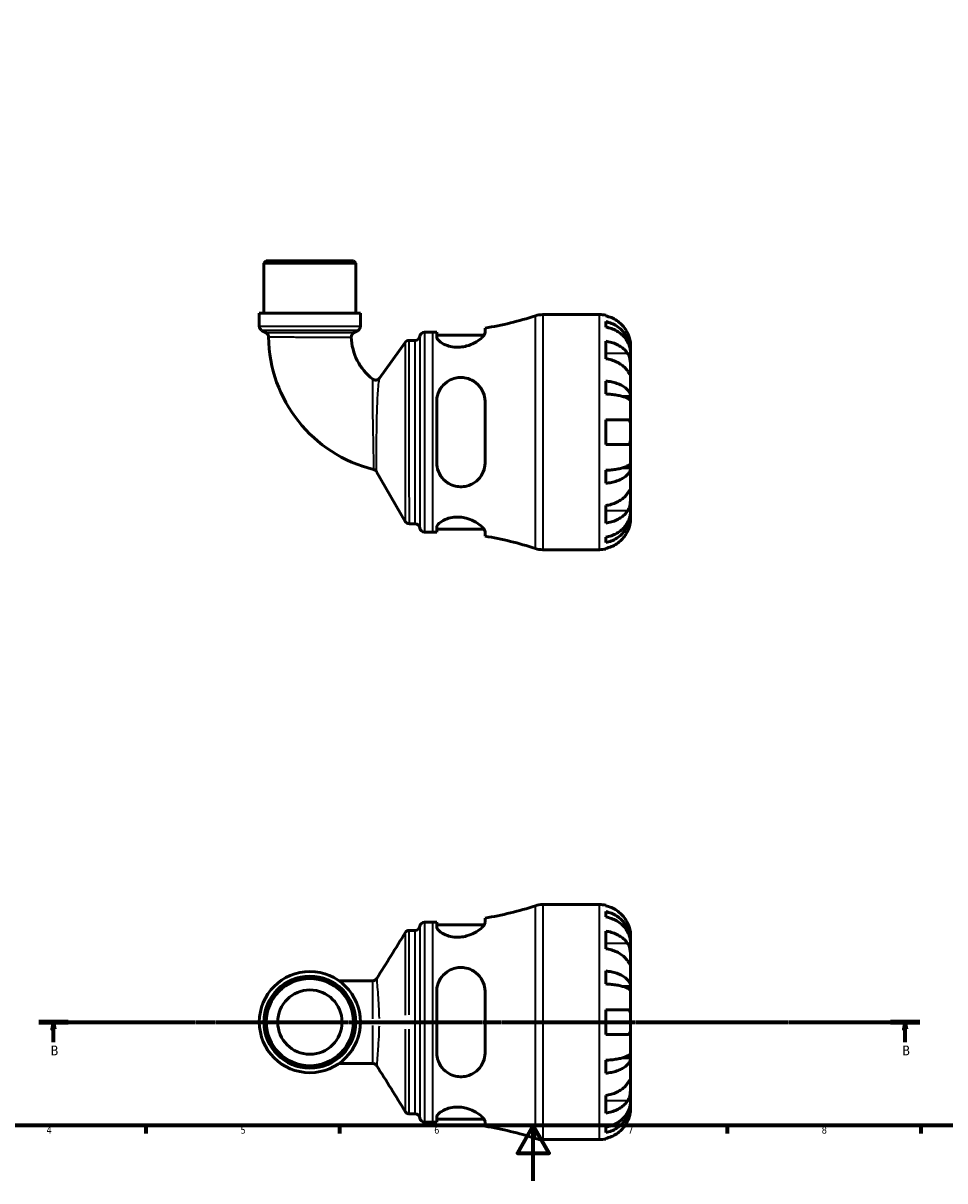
# Model space of a CAD drawing. Header units: millimetres. Extents: x 0 to 902, y 0 to 823.
# Tile 2 of 6: x 236 to 569, y 0 to 419. Entities that reach past the tile are written whole.
import ezdxf

# ---------------------------------------------------------------- set-up
doc = ezdxf.new("R2010")
doc.units = ezdxf.units.MM
doc.linetypes.add('CHAIN', pattern=[0.7087, 0.4724, -0.0591, 0.1181, -0.0591])
for name, color, linetype, lineweight in [('Border (ISO)', 7, 'Continuous', 70), ('Section Line (ISO)', 7, 'CHAIN', 70), ('Visible (ISO)', 7, 'Continuous', 50), ('Visible Narrow (ISO)', 7, 'Continuous', 35)]:
    doc.layers.add(name, color=color, linetype=linetype, lineweight=lineweight)
doc.styles.add('Label Text (ISO)', font='tahoma.ttf')
doc.styles.add('Note Text (ISO)', font='tahoma.ttf')

# ---------------------------------------------------------------- blocks, each defined once
blk = doc.blocks.new('Borders Default Border')
at = {"layer": 'Border (ISO)'}
for p, q in [((280.33, 20), (280.33, 17.1)), ((350.42, 20), (350.42, 17.1)), ((490.58, 20), (490.58, 17.1)), ((560.67, 20), (560.67, 17.1))]:
    blk.add_line(p, q, dxfattribs=at)
at = {"layer": 'Border (ISO)', "flags": 128}
for points in [[(20, 20), (20, 574), (821, 574), (821, 20), (20, 20)], [(420.5, 0), (420.5, 20), (414.73, 10), (426.27, 10), (420.5, 20)]]:
    blk.add_lwpolyline(points, dxfattribs=at)
at = {"layer": 'Border (ISO)', "color": 232, "true_color": 0xca0064, "char_height": 2.5, "attachment_point": 7, "style": 'Note Text (ISO)'}
for s, insert in [('4', (244.42, 17.1)), ('5', (314.64, 17.05)), ('6', (384.66, 17.05)), ('7', (454.77, 17.1)), ('8', (524.81, 17.04))]:
    blk.add_mtext(s, dxfattribs=dict(at, insert=insert))
blk = doc.blocks.new('2dTransSection0')
at = {"layer": 'Section Line (ISO)', "linetype": 'CHAIN'}
blk.add_line((241.69, 57.4), (560.32, 57.4), dxfattribs=at)
at = {"layer": 'Section Line (ISO)', "linetype": 'Continuous', "lineweight": 140}
for p, q in [((241.69, 57.4), (252.3, 57.4)), ((549.71, 57.4), (560.32, 57.4))]:
    blk.add_line(p, q, dxfattribs=at)
at = {"layer": 'Section Line (ISO)', "linetype": 'Continuous'}
for p, q in [((246.99, 57.4), (246.49, 54.9)), ((246.49, 54.9), (247.49, 54.9)), ((246.99, 54.9), (246.99, 57.4)), ((247.49, 54.9), (246.99, 57.4)), ((246.99, 50.11), (246.99, 54.9)), ((555.01, 57.4), (554.51, 54.9)), ((554.51, 54.9), (555.51, 54.9)), ((555.01, 54.9), (555.01, 57.4)), ((555.51, 54.9), (555.01, 57.4)), ((555.01, 50.11), (555.01, 54.9))]:
    blk.add_line(p, q, dxfattribs=at)
at = {"layer": 'Section Line (ISO)', "linetype": 'Continuous', "flags": 128}
for points in [[(247.49, 54.9), (246.99, 57.4), (246.49, 54.9), (247.49, 54.9)], [(555.51, 54.9), (555.01, 57.4), (554.51, 54.9), (555.51, 54.9)]]:
    blk.add_lwpolyline(points, dxfattribs=at)
at = {"layer": 'Section Line (ISO)'}
for points in [[(247.49, 54.9), (246.99, 57.4), (246.49, 54.9), (247.49, 54.9)], [(555.51, 54.9), (555.01, 57.4), (554.51, 54.9), (555.51, 54.9)]]:
    blk.add_solid(points, dxfattribs=at)
at = {"layer": 'Section Line (ISO)', "char_height": 3.5, "attachment_point": 7, "style": 'Label Text (ISO)'}
for insert in [(245.93, 45.4), (553.94, 45.4)]:
    blk.add_mtext('B', dxfattribs=dict(at, insert=insert))

msp = doc.modelspace()

# ---------------------------------------------------------------- linework, layer by layer
at = {"layer": 'Visible (ISO)'}
for p, q in [((323.917, 332.741), (323.067, 331.891)), ((356.316, 331.891), (323.067, 331.891)), ((323.067, 313.741), (323.067, 331.891)), ((323.917, 332.741), (355.466, 332.741)), ((355.466, 332.741), (356.316, 331.891)), ((356.316, 313.741), (356.316, 331.891)), ((357.978, 313.741), (321.404, 313.741)), ((321.404, 309.023), (321.404, 313.741)), ((357.978, 309.023), (357.978, 313.741)), ((423.899, 313.241), (444.441, 313.241)), ((446.691, 313.014), (446.691, 312.774)), ((446.691, 310.698), (446.691, 308.753)), ((323.882, 306.61), (322.254, 307.551)), ((355.513, 306.618), (357.128, 307.551)), ((381.129, 306.866), (384.169, 306.866)), ((385.554, 306.874), (385.554, 305.159)), ((385.554, 305.866), (402.724, 305.866)), ((403.054, 306.738), (403.054, 308.381)), ((364.821, 290.259), (374.18, 303.188)), ((375.557, 303.891), (377.755, 303.891)), ((446.691, 303.645), (446.691, 297.281)), ((455.691, 299.98), (455.691, 301.991)), ((455.691, 299.98), (455.656, 299.98)), ((455.691, 299.215), (455.691, 299.98)), ((455.691, 292.838), (455.691, 299.215)), ((446.691, 289.236), (446.691, 284.542)), ((455.691, 283.618), (455.691, 292.838)), ((385.554, 281.741), (385.554, 259.741)), ((403.054, 259.741), (403.054, 281.741)), ((455.691, 283.618), (452.962, 283.618)), ((455.691, 281.77), (455.691, 283.618)), ((455.691, 270.741), (455.691, 281.77)), ((446.691, 275.241), (446.691, 266.241)), ((455.691, 259.712), (455.691, 270.741)), ((455.691, 257.865), (455.691, 259.712)), ((374.198, 238.441), (363.814, 256.426)), ((446.691, 256.941), (446.691, 252.246)), ((455.691, 257.865), (452.962, 257.865)), ((455.691, 248.644), (455.691, 257.865)), ((455.691, 242.268), (455.691, 248.644)), ((446.691, 244.202), (446.691, 237.838)), ((455.691, 241.502), (455.656, 241.502)), ((455.691, 241.502), (455.691, 242.268)), ((455.691, 239.491), (455.691, 241.502)), ((375.67, 237.591), (377.755, 237.591)), ((381.129, 234.616), (384.169, 234.616)), ((385.554, 236.323), (385.554, 234.608)), ((385.554, 235.616), (402.724, 235.616)), ((403.054, 233.102), (403.054, 234.745)), ((446.691, 232.729), (446.691, 230.785)), ((423.899, 228.241), (444.441, 228.241)), ((446.691, 228.709), (446.691, 228.469)), ((423.899, 99.901), (444.441, 99.901)), ((446.691, 99.674), (446.691, 99.433)), ((446.691, 97.358), (446.691, 95.413)), ((381.129, 93.526), (384.169, 93.526)), ((385.554, 93.534), (385.554, 91.819)), ((385.554, 92.526), (402.724, 92.526)), ((403.054, 93.397), (403.054, 95.041)), ((375.636, 90.551), (377.755, 90.551)), ((446.691, 90.304), (446.691, 83.94)), ((455.691, 86.64), (455.691, 88.651)), ((455.691, 86.64), (455.656, 86.64)), ((455.691, 85.875), (455.691, 86.64)), ((455.691, 79.498), (455.691, 85.875)), ((446.691, 75.896), (446.691, 71.202)), ((455.691, 70.278), (455.691, 79.498)), ((362.441, 72.363), (350.205, 72.363)), ((385.554, 68.401), (385.554, 46.401)), ((403.054, 46.401), (403.054, 68.401)), ((455.691, 70.278), (452.962, 70.278)), ((455.691, 68.43), (455.691, 70.278)), ((455.691, 57.401), (455.691, 68.43)), ((446.691, 61.901), (446.691, 52.901)), ((455.691, 46.372), (455.691, 57.401)), ((455.691, 44.524), (455.691, 46.372)), ((350.205, 42.439), (362.441, 42.439)), ((446.691, 43.6), (446.691, 38.906)), ((455.691, 44.524), (452.962, 44.524)), ((455.691, 35.304), (455.691, 44.524)), ((455.691, 28.927), (455.691, 35.304)), ((446.691, 30.861), (446.691, 24.498)), ((455.691, 28.162), (455.656, 28.162)), ((455.691, 28.162), (455.691, 28.927)), ((455.691, 26.151), (455.691, 28.162)), ((375.636, 24.251), (377.755, 24.251)), ((381.129, 21.276), (384.169, 21.276)), ((385.554, 22.983), (385.554, 21.268)), ((385.554, 22.276), (402.724, 22.276)), ((403.054, 19.761), (403.054, 21.405)), ((446.691, 19.389), (446.691, 17.444)), ((423.899, 14.901), (444.441, 14.901)), ((446.691, 15.368), (446.691, 15.128))]:
    msp.add_line(p, q, dxfattribs=at)
for radius in [18.287, 16.625, 15.774, 11.637]:
    msp.add_circle((339.691, 57.401), radius, dxfattribs=at)
for centre, radius, start, end in [((384.169, 425.359), 118.493, 279.17069, 288.23145), ((423.899, 304.741), 8.5, 90, 108.23145), ((444.441, 301.991), 11.25, 78.46304, 90), ((323.104, 309.023), 1.7, 180, 240), ((323.032, 305.138), 1.7, 0.66619, 60), ((356.363, 305.146), 1.7, 120, 181.85364), ((356.278, 309.023), 1.7, 300, 0), ((381.129, 305.166), 1.7, 90, 172.81924), ((384.169, 425.359), 118.493, 270, 270.66971), ((374.689, 305.739), 49.96, 180.66619, 256.17242), ((374.689, 305.739), 20.035, 181.85364, 232.17482), ((375.557, 302.191), 1.7, 90, 144.10241), ((377.755, 305.591), 1.7, 270, 352.81924), ((363.444, 291.256), 1.7, 232.17482, 324.10241), ((362.342, 255.576), 1.7, 30, 76.17242), ((375.67, 239.291), 1.7, 210, 270), ((377.755, 235.891), 1.7, 7.18076, 90), ((381.129, 236.316), 1.7, 187.18076, 270), ((384.169, 116.123), 118.493, 89.33029, 90), ((384.169, 116.123), 118.493, 71.76855, 80.82931), ((423.899, 236.741), 8.5, 251.76855, 270), ((444.441, 239.491), 11.25, 270, 281.53696), ((384.169, 212.019), 118.493, 279.17069, 288.23145), ((423.899, 91.401), 8.5, 90, 108.23145), ((444.441, 88.651), 11.25, 78.46304, 90), ((381.129, 91.826), 1.7, 90, 172.81924), ((384.169, 212.019), 118.493, 270, 270.66971), ((377.755, 92.251), 1.7, 270, 352.81924), ((377.755, 22.551), 1.7, 7.18076, 90), ((381.129, 22.976), 1.7, 187.18076, 270), ((384.169, -97.217), 118.493, 89.33029, 90), ((384.169, -97.217), 118.493, 71.76855, 80.82931), ((423.899, 23.401), 8.5, 251.76855, 270), ((444.441, 26.151), 11.25, 270, 281.53696)]:
    msp.add_arc(centre, radius, start, end, dxfattribs=at)
for points, knots in [([(454.624, 306.491), (454.391, 306.992), (454.108, 307.5), (453.366, 308.616), (452.877, 309.205), (451.894, 310.191), (451.31, 310.68), (450.052, 311.524), (449.377, 311.879), (448.114, 312.404), (447.411, 312.626), (446.691, 312.774)], [5.50227189, 5.50227189, 5.50227189, 5.50227189, 5.66172607, 5.66172607, 5.87111315, 5.87111315, 6.07951382, 6.07951382, 6.28791448, 6.28791448, 6.49007585, 6.49007585, 6.49007585, 6.49007585]), ([(446.691, 310.698), (447.412, 310.555), (448.117, 310.34), (449.382, 309.831), (450.056, 309.489), (451.315, 308.673), (451.899, 308.2), (452.881, 307.247), (453.37, 306.679), (454.212, 305.456), (454.565, 304.8), (455.098, 303.552), (455.326, 302.844), (455.622, 301.396), (455.691, 300.657), (455.691, 299.98)], [0.2134337, 0.2134337, 0.2134337, 0.2134337, 0.41601, 0.41601, 0.6243485, 0.6243485, 0.832687, 0.832687, 1.0415719, 1.0415719, 1.2504568, 1.2504568, 1.4601279, 1.4601279, 1.6697991, 1.6697991, 1.6697991, 1.6697991]), ([(403.054, 306.738), (403.054, 306.567), (403, 306.375), (402.676, 305.716), (402.231, 305.191), (400.981, 304.102), (400.171, 303.536), (398.373, 302.582), (397.414, 302.182), (395.621, 301.69), (394.841, 301.547), (393.304, 301.424), (392.57, 301.434), (390.982, 301.603), (390.166, 301.793), (388.442, 302.378), (387.613, 302.818), (386.322, 303.741), (385.875, 304.227), (385.594, 304.838), (385.554, 305.004), (385.554, 305.159)], [-3.1190111, -3.1190111, -3.1190111, -3.1190111, -2.9425218, -2.9425218, -2.5658323, -2.5658323, -2.1866341, -2.1866341, -1.8519842, -1.8519842, -1.611527, -1.611527, -1.3870833, -1.3870833, -1.11061, -1.11061, -0.7372166, -0.7372166, -0.3497412, -0.3497412, -0.1958212, -0.1958212, -0.1958212, -0.1958212]), ([(455.691, 299.215), (455.691, 299.817), (455.622, 300.475), (455.326, 301.763), (455.098, 302.394), (454.565, 303.505), (454.212, 304.088), (453.37, 305.176), (452.881, 305.682), (451.899, 306.53), (451.315, 306.951), (450.056, 307.677), (449.382, 307.982), (448.117, 308.435), (447.412, 308.626), (446.691, 308.753)], [5.0161165, 5.0161165, 5.0161165, 5.0161165, 5.2257877, 5.2257877, 5.4354588, 5.4354588, 5.6443437, 5.6443437, 5.8532286, 5.8532286, 6.0615671, 6.0615671, 6.2699056, 6.2699056, 6.472482, 6.472482, 6.472482, 6.472482]), ([(455.691, 301.991), (455.691, 301.991), (455.692, 302.05), (455.687, 302.304), (455.679, 302.525), (455.628, 303.083), (455.587, 303.404), (455.457, 304.083), (455.376, 304.426), (455.204, 305.01), (455.129, 305.24), (454.97, 305.681), (454.887, 305.891), (454.742, 306.232), (454.684, 306.362), (454.624, 306.491)], [0, 0, 0, 0, 0.1255823, 0.1255823, 0.27758688, 0.27758688, 0.41565829, 0.41565829, 0.53558864, 0.53558864, 0.6106285, 0.6106285, 0.67830711, 0.67830711, 0.7205994, 0.7205994, 0.7205994, 0.7205994]), ([(446.691, 303.645), (447.411, 303.54), (448.114, 303.383), (449.377, 303.012), (450.052, 302.761), (451.31, 302.164), (451.894, 301.819), (452.877, 301.121), (453.366, 300.705), (454.108, 299.915), (454.391, 299.556), (454.624, 299.202)], [0.21343841, 0.21343841, 0.21343841, 0.21343841, 0.41559978, 0.41559978, 0.62400044, 0.62400044, 0.8324011, 0.8324011, 1.04178819, 1.04178819, 1.20124236, 1.20124236, 1.20124236, 1.20124236]), ([(454.624, 292.838), (454.391, 293.192), (454.108, 293.552), (453.366, 294.341), (452.877, 294.757), (451.894, 295.455), (451.31, 295.801), (450.052, 296.397), (449.377, 296.648), (448.114, 297.019), (447.411, 297.176), (446.691, 297.281)], [5.50227189, 5.50227189, 5.50227189, 5.50227189, 5.66172607, 5.66172607, 5.87111315, 5.87111315, 6.07951382, 6.07951382, 6.28791448, 6.28791448, 6.49007585, 6.49007585, 6.49007585, 6.49007585]), ([(454.624, 299.202), (454.683, 299.113), (454.74, 299.019), (454.916, 298.702), (455.026, 298.462), (455.225, 297.928), (455.312, 297.635), (455.486, 296.887), (455.555, 296.427), (455.655, 295.395), (455.675, 294.835), (455.693, 293.759), (455.691, 293.259), (455.691, 292.838)], [-0.72474413, -0.72474413, -0.72474413, -0.72474413, -0.68292689, -0.68292689, -0.58946764, -0.58946764, -0.49014387, -0.49014387, -0.34933517, -0.34933517, -0.17856496, -0.17856496, 0, 0, 0, 0]), ([(385.554, 281.741), (385.554, 282.206), (385.591, 282.669), (385.848, 284.276), (386.259, 285.372), (387.485, 287.35), (388.31, 288.23), (390.039, 289.434), (390.861, 289.839), (392.458, 290.327), (393.193, 290.453), (394.717, 290.516), (395.483, 290.444), (397.207, 290.057), (398.122, 289.672), (400.017, 288.489), (400.927, 287.595), (402.236, 285.604), (402.68, 284.53), (403.001, 282.843), (403.054, 282.295), (403.054, 281.741)], [-3.0744805, -3.0744805, -3.0744805, -3.0744805, -2.9275472, -2.9275472, -2.5564656, -2.5564656, -2.1770295, -2.1770295, -1.8962541, -1.8962541, -1.6711798, -1.6711798, -1.4362173, -1.4362173, -1.1221314, -1.1221314, -0.7060755, -0.7060755, -0.3297742, -0.3297742, -0.1550611, -0.1550611, -0.1550611, -0.1550611]), ([(446.691, 289.236), (447.412, 289.161), (448.117, 289.049), (449.382, 288.782), (450.056, 288.602), (451.315, 288.175), (451.899, 287.927), (452.881, 287.427), (453.37, 287.129), (454.212, 286.488), (454.565, 286.145), (455.098, 285.49), (455.326, 285.119), (455.622, 284.36), (455.691, 283.973), (455.691, 283.618)], [0.2134337, 0.2134337, 0.2134337, 0.2134337, 0.41601, 0.41601, 0.6243485, 0.6243485, 0.832687, 0.832687, 1.0415719, 1.0415719, 1.2504568, 1.2504568, 1.4601279, 1.4601279, 1.6697991, 1.6697991, 1.6697991, 1.6697991]), ([(455.691, 292.838), (455.691, 292.597), (455.691, 292.384), (455.689, 292.011), (455.687, 291.856), (455.665, 291.591), (455.641, 291.516), (455.541, 291.525), (455.468, 291.601), (455.29, 291.839), (455.201, 291.967), (454.998, 292.27), (454.885, 292.442), (454.716, 292.698), (454.671, 292.767), (454.624, 292.838)], [0, 0, 0, 0, 0.10230486, 0.10230486, 0.2116531, 0.2116531, 0.35868741, 0.35868741, 0.49861539, 0.49861539, 0.59613895, 0.59613895, 0.69034298, 0.69034298, 0.72355027, 0.72355027, 0.72355027, 0.72355027]), ([(455.691, 281.77), (455.691, 281.945), (455.622, 282.136), (455.326, 282.511), (455.098, 282.694), (454.565, 283.017), (454.212, 283.186), (453.37, 283.502), (452.881, 283.649), (451.899, 283.896), (451.315, 284.018), (450.056, 284.229), (449.382, 284.318), (448.117, 284.449), (447.412, 284.505), (446.691, 284.542)], [5.0161165, 5.0161165, 5.0161165, 5.0161165, 5.2257877, 5.2257877, 5.4354588, 5.4354588, 5.6443437, 5.6443437, 5.8532286, 5.8532286, 6.0615671, 6.0615671, 6.2699056, 6.2699056, 6.472482, 6.472482, 6.472482, 6.472482]), ([(446.691, 275.241), (447.411, 275.241), (448.114, 275.241), (449.377, 275.241), (450.052, 275.241), (451.31, 275.241), (451.894, 275.241), (452.877, 275.241), (453.366, 275.241), (454.108, 275.241), (454.391, 275.241), (454.624, 275.241)], [0.21343841, 0.21343841, 0.21343841, 0.21343841, 0.41559978, 0.41559978, 0.62400044, 0.62400044, 0.8324011, 0.8324011, 1.04178819, 1.04178819, 1.20124236, 1.20124236, 1.20124236, 1.20124236]), ([(454.624, 275.241), (454.696, 275.241), (454.765, 275.233), (454.941, 275.189), (455.04, 275.138), (455.227, 274.978), (455.31, 274.863), (455.484, 274.5), (455.555, 274.217), (455.656, 273.472), (455.676, 272.996), (455.693, 271.924), (455.691, 271.336), (455.691, 270.741)], [-0.71968867, -0.71968867, -0.71968867, -0.71968867, -0.66913349, -0.66913349, -0.58448293, -0.58448293, -0.49008499, -0.49008499, -0.34765985, -0.34765985, -0.17827673, -0.17827673, 0, 0, 0, 0]), ([(455.691, 270.741), (455.691, 270.34), (455.692, 269.941), (455.687, 269.127), (455.682, 268.72), (455.64, 267.855), (455.593, 267.431), (455.44, 266.876), (455.36, 266.698), (455.183, 266.459), (455.094, 266.381), (454.888, 266.272), (454.771, 266.244), (454.637, 266.241), (454.631, 266.241), (454.624, 266.241)], [-3.12621297, -3.12621297, -3.12621297, -3.12621297, -3.00592131, -3.00592131, -2.87295675, -2.87295675, -2.69789372, -2.69789372, -2.58338701, -2.58338701, -2.49547573, -2.49547573, -2.40310236, -2.40310236, -2.39831682, -2.39831682, -2.39831682, -2.39831682]), ([(454.624, 266.241), (454.391, 266.241), (454.108, 266.241), (453.366, 266.241), (452.877, 266.241), (451.894, 266.241), (451.31, 266.241), (450.052, 266.241), (449.377, 266.241), (448.114, 266.241), (447.411, 266.241), (446.691, 266.241)], [5.50227189, 5.50227189, 5.50227189, 5.50227189, 5.66172607, 5.66172607, 5.87111315, 5.87111315, 6.07951382, 6.07951382, 6.28791448, 6.28791448, 6.49007585, 6.49007585, 6.49007585, 6.49007585]), ([(403.054, 259.741), (403.054, 259.183), (403, 258.631), (402.676, 256.941), (402.231, 255.868), (400.981, 253.973), (400.171, 253.148), (398.373, 251.929), (397.414, 251.493), (395.621, 251.057), (394.841, 250.972), (393.304, 251.017), (392.57, 251.133), (390.982, 251.595), (390.166, 251.981), (388.442, 253.136), (387.613, 253.985), (386.322, 255.959), (385.875, 257.096), (385.594, 258.771), (385.554, 259.255), (385.554, 259.741)], [-3.1190111, -3.1190111, -3.1190111, -3.1190111, -2.9425218, -2.9425218, -2.5658323, -2.5658323, -2.1866341, -2.1866341, -1.8519842, -1.8519842, -1.611527, -1.611527, -1.3870833, -1.3870833, -1.11061, -1.11061, -0.7372166, -0.7372166, -0.3497412, -0.3497412, -0.1958212, -0.1958212, -0.1958212, -0.1958212]), ([(446.691, 256.941), (447.412, 256.978), (448.117, 257.033), (449.382, 257.165), (450.056, 257.253), (451.315, 257.464), (451.899, 257.587), (452.881, 257.833), (453.37, 257.98), (454.212, 258.296), (454.565, 258.466), (455.098, 258.789), (455.326, 258.972), (455.622, 259.346), (455.691, 259.537), (455.691, 259.712)], [0.2134337, 0.2134337, 0.2134337, 0.2134337, 0.41601, 0.41601, 0.6243485, 0.6243485, 0.832687, 0.832687, 1.0415719, 1.0415719, 1.2504568, 1.2504568, 1.4601279, 1.4601279, 1.6697991, 1.6697991, 1.6697991, 1.6697991]), ([(455.691, 257.865), (455.691, 257.51), (455.622, 257.123), (455.326, 256.364), (455.098, 255.992), (454.565, 255.338), (454.212, 254.994), (453.37, 254.353), (452.881, 254.055), (451.899, 253.556), (451.315, 253.308), (450.056, 252.88), (449.382, 252.7), (448.117, 252.434), (447.412, 252.321), (446.691, 252.246)], [5.0161165, 5.0161165, 5.0161165, 5.0161165, 5.2257877, 5.2257877, 5.4354588, 5.4354588, 5.6443437, 5.6443437, 5.8532286, 5.8532286, 6.0615671, 6.0615671, 6.2699056, 6.2699056, 6.472482, 6.472482, 6.472482, 6.472482]), ([(446.691, 244.202), (447.411, 244.306), (448.114, 244.463), (449.377, 244.835), (450.052, 245.085), (451.31, 245.682), (451.894, 246.028), (452.877, 246.725), (453.366, 247.142), (454.108, 247.931), (454.391, 248.29), (454.624, 248.644)], [0.21343841, 0.21343841, 0.21343841, 0.21343841, 0.41559978, 0.41559978, 0.62400044, 0.62400044, 0.8324011, 0.8324011, 1.04178819, 1.04178819, 1.20124236, 1.20124236, 1.20124236, 1.20124236]), ([(454.624, 248.644), (454.683, 248.733), (454.74, 248.82), (454.916, 249.087), (455.026, 249.254), (455.225, 249.55), (455.312, 249.675), (455.486, 249.902), (455.555, 249.968), (455.655, 249.954), (455.675, 249.84), (455.693, 249.398), (455.691, 249.065), (455.691, 248.644)], [-0.72474413, -0.72474413, -0.72474413, -0.72474413, -0.68292689, -0.68292689, -0.58946764, -0.58946764, -0.49014387, -0.49014387, -0.34933517, -0.34933517, -0.17856496, -0.17856496, 0, 0, 0, 0]), ([(455.691, 248.644), (455.691, 248.403), (455.691, 248.135), (455.689, 247.537), (455.687, 247.206), (455.665, 246.394), (455.641, 245.908), (455.541, 244.957), (455.468, 244.502), (455.29, 243.768), (455.201, 243.483), (454.998, 242.957), (454.885, 242.719), (454.716, 242.425), (454.671, 242.351), (454.624, 242.28)], [0, 0, 0, 0, 0.10230486, 0.10230486, 0.2116531, 0.2116531, 0.35868741, 0.35868741, 0.49861539, 0.49861539, 0.59613895, 0.59613895, 0.69034298, 0.69034298, 0.72355027, 0.72355027, 0.72355027, 0.72355027]), ([(385.554, 236.323), (385.554, 236.472), (385.591, 236.63), (385.848, 237.213), (386.259, 237.675), (387.485, 238.591), (388.31, 239.045), (390.039, 239.656), (390.861, 239.857), (392.458, 240.043), (393.193, 240.061), (394.717, 239.952), (395.483, 239.82), (397.207, 239.369), (398.122, 239.007), (400.017, 238.054), (400.927, 237.429), (402.236, 236.286), (402.68, 235.761), (403.001, 235.104), (403.054, 234.914), (403.054, 234.745)], [-3.0744805, -3.0744805, -3.0744805, -3.0744805, -2.9275472, -2.9275472, -2.5564656, -2.5564656, -2.1770295, -2.1770295, -1.8962541, -1.8962541, -1.6711798, -1.6711798, -1.4362173, -1.4362173, -1.1221314, -1.1221314, -0.7060755, -0.7060755, -0.3297742, -0.3297742, -0.1550611, -0.1550611, -0.1550611, -0.1550611]), ([(454.624, 242.28), (454.391, 241.926), (454.108, 241.567), (453.366, 240.778), (452.877, 240.362), (451.894, 239.664), (451.31, 239.318), (450.052, 238.721), (449.377, 238.471), (448.114, 238.099), (447.411, 237.942), (446.691, 237.838)], [5.50227189, 5.50227189, 5.50227189, 5.50227189, 5.66172607, 5.66172607, 5.87111315, 5.87111315, 6.07951382, 6.07951382, 6.28791448, 6.28791448, 6.49007585, 6.49007585, 6.49007585, 6.49007585]), ([(446.691, 232.729), (447.412, 232.857), (448.117, 233.048), (449.382, 233.5), (450.056, 233.805), (451.315, 234.531), (451.899, 234.952), (452.881, 235.8), (453.37, 236.306), (454.212, 237.395), (454.565, 237.978), (455.098, 239.089), (455.326, 239.719), (455.622, 241.008), (455.691, 241.665), (455.691, 242.268)], [0.2134337, 0.2134337, 0.2134337, 0.2134337, 0.41601, 0.41601, 0.6243485, 0.6243485, 0.832687, 0.832687, 1.0415719, 1.0415719, 1.2504568, 1.2504568, 1.4601279, 1.4601279, 1.6697991, 1.6697991, 1.6697991, 1.6697991]), ([(455.691, 241.502), (455.691, 240.826), (455.622, 240.086), (455.326, 238.639), (455.098, 237.93), (454.565, 236.682), (454.212, 236.027), (453.37, 234.804), (452.881, 234.236), (451.899, 233.283), (451.315, 232.81), (450.056, 231.994), (449.382, 231.651), (448.117, 231.143), (447.412, 230.928), (446.691, 230.785)], [5.0161165, 5.0161165, 5.0161165, 5.0161165, 5.2257877, 5.2257877, 5.4354588, 5.4354588, 5.6443437, 5.6443437, 5.8532286, 5.8532286, 6.0615671, 6.0615671, 6.2699056, 6.2699056, 6.472482, 6.472482, 6.472482, 6.472482]), ([(454.624, 234.991), (454.696, 235.146), (454.765, 235.303), (454.941, 235.723), (455.04, 235.986), (455.227, 236.538), (455.31, 236.823), (455.484, 237.509), (455.555, 237.889), (455.656, 238.613), (455.676, 238.927), (455.693, 239.374), (455.691, 239.491), (455.691, 239.491)], [-0.71968867, -0.71968867, -0.71968867, -0.71968867, -0.66913349, -0.66913349, -0.58448293, -0.58448293, -0.49008499, -0.49008499, -0.34765985, -0.34765985, -0.17827673, -0.17827673, 0, 0, 0, 0]), ([(446.691, 228.709), (447.411, 228.857), (448.114, 229.079), (449.377, 229.604), (450.052, 229.958), (451.31, 230.802), (451.894, 231.291), (452.877, 232.278), (453.366, 232.867), (454.108, 233.983), (454.391, 234.491), (454.624, 234.991)], [0.21343841, 0.21343841, 0.21343841, 0.21343841, 0.41559978, 0.41559978, 0.62400044, 0.62400044, 0.8324011, 0.8324011, 1.04178819, 1.04178819, 1.20124236, 1.20124236, 1.20124236, 1.20124236]), ([(454.624, 93.151), (454.391, 93.651), (454.108, 94.159), (453.366, 95.276), (452.877, 95.864), (451.894, 96.851), (451.31, 97.34), (450.052, 98.184), (449.377, 98.539), (448.114, 99.064), (447.411, 99.286), (446.691, 99.433)], [5.50227189, 5.50227189, 5.50227189, 5.50227189, 5.66172607, 5.66172607, 5.87111315, 5.87111315, 6.07951382, 6.07951382, 6.28791448, 6.28791448, 6.49007585, 6.49007585, 6.49007585, 6.49007585]), ([(446.691, 97.358), (447.412, 97.215), (448.117, 96.999), (449.382, 96.491), (450.056, 96.148), (451.315, 95.333), (451.899, 94.86), (452.881, 93.907), (453.37, 93.338), (454.212, 92.115), (454.565, 91.46), (455.098, 90.212), (455.326, 89.503), (455.622, 88.056), (455.691, 87.317), (455.691, 86.64)], [0.2134337, 0.2134337, 0.2134337, 0.2134337, 0.41601, 0.41601, 0.6243485, 0.6243485, 0.832687, 0.832687, 1.0415719, 1.0415719, 1.2504568, 1.2504568, 1.4601279, 1.4601279, 1.6697991, 1.6697991, 1.6697991, 1.6697991]), ([(403.054, 93.397), (403.054, 93.227), (403, 93.035), (402.676, 92.376), (402.231, 91.851), (400.981, 90.762), (400.171, 90.195), (398.373, 89.242), (397.414, 88.841), (395.621, 88.35), (394.841, 88.207), (393.304, 88.083), (392.57, 88.094), (390.982, 88.263), (390.166, 88.452), (388.442, 89.038), (387.613, 89.477), (386.322, 90.401), (385.875, 90.887), (385.594, 91.498), (385.554, 91.664), (385.554, 91.819)], [-3.1190111, -3.1190111, -3.1190111, -3.1190111, -2.9425218, -2.9425218, -2.5658323, -2.5658323, -2.1866341, -2.1866341, -1.8519842, -1.8519842, -1.611527, -1.611527, -1.3870833, -1.3870833, -1.11061, -1.11061, -0.7372166, -0.7372166, -0.3497412, -0.3497412, -0.1958212, -0.1958212, -0.1958212, -0.1958212]), ([(455.691, 85.875), (455.691, 86.477), (455.622, 87.135), (455.326, 88.423), (455.098, 89.053), (454.565, 90.164), (454.212, 90.747), (453.37, 91.836), (452.881, 92.342), (451.899, 93.19), (451.315, 93.611), (450.056, 94.337), (449.382, 94.642), (448.117, 95.094), (447.412, 95.286), (446.691, 95.413)], [5.0161165, 5.0161165, 5.0161165, 5.0161165, 5.2257877, 5.2257877, 5.4354588, 5.4354588, 5.6443437, 5.6443437, 5.8532286, 5.8532286, 6.0615671, 6.0615671, 6.2699056, 6.2699056, 6.472482, 6.472482, 6.472482, 6.472482]), ([(455.691, 88.651), (455.691, 88.651), (455.692, 88.705), (455.687, 88.927), (455.682, 89.106), (455.64, 89.65), (455.593, 90.049), (455.44, 90.816), (455.36, 91.142), (455.183, 91.741), (455.094, 92.006), (454.888, 92.553), (454.771, 92.832), (454.637, 93.122), (454.631, 93.137), (454.624, 93.151)], [-3.12621297, -3.12621297, -3.12621297, -3.12621297, -3.00592131, -3.00592131, -2.87295675, -2.87295675, -2.69789372, -2.69789372, -2.58338701, -2.58338701, -2.49547573, -2.49547573, -2.40310236, -2.40310236, -2.39831682, -2.39831682, -2.39831682, -2.39831682]), ([(375.636, 90.551), (375.455, 90.551), (375.275, 90.52), (374.959, 90.419), (374.825, 90.351), (374.607, 90.21), (374.522, 90.139), (374.386, 90.007), (374.334, 89.947), (374.25, 89.838), (374.218, 89.79), (374.191, 89.746), (374.19, 89.746), (374.19, 89.745)], [6.2831885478, 6.2831885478, 6.2831885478, 6.2831885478, 6.2836659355, 6.2836659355, 6.2841490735, 6.2841490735, 6.2846322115, 6.2846322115, 6.2851153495, 6.2851153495, 6.2855984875, 6.2855984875, 6.2856042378, 6.2856042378, 6.2856042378, 6.2856042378]), ([(446.691, 90.304), (447.411, 90.2), (448.114, 90.043), (449.377, 89.672), (450.052, 89.421), (451.31, 88.824), (451.894, 88.478), (452.877, 87.781), (453.366, 87.364), (454.108, 86.575), (454.391, 86.216), (454.624, 85.862)], [0.21343841, 0.21343841, 0.21343841, 0.21343841, 0.41559978, 0.41559978, 0.62400044, 0.62400044, 0.8324011, 0.8324011, 1.04178819, 1.04178819, 1.20124236, 1.20124236, 1.20124236, 1.20124236]), ([(454.624, 79.498), (454.391, 79.852), (454.108, 80.211), (453.366, 81), (452.877, 81.417), (451.894, 82.114), (451.31, 82.46), (450.052, 83.057), (449.377, 83.308), (448.114, 83.679), (447.411, 83.836), (446.691, 83.94)], [5.50227189, 5.50227189, 5.50227189, 5.50227189, 5.66172607, 5.66172607, 5.87111315, 5.87111315, 6.07951382, 6.07951382, 6.28791448, 6.28791448, 6.49007585, 6.49007585, 6.49007585, 6.49007585]), ([(454.624, 85.862), (454.683, 85.773), (454.74, 85.679), (454.916, 85.362), (455.026, 85.122), (455.225, 84.588), (455.312, 84.294), (455.486, 83.547), (455.555, 83.087), (455.655, 82.055), (455.675, 81.494), (455.693, 80.419), (455.691, 79.919), (455.691, 79.498)], [-0.72474413, -0.72474413, -0.72474413, -0.72474413, -0.68292689, -0.68292689, -0.58946764, -0.58946764, -0.49014387, -0.49014387, -0.34933517, -0.34933517, -0.17856496, -0.17856496, 0, 0, 0, 0]), ([(385.554, 68.401), (385.554, 68.866), (385.591, 69.328), (385.848, 70.936), (386.259, 72.031), (387.485, 74.01), (388.31, 74.89), (390.039, 76.094), (390.861, 76.499), (392.458, 76.986), (393.193, 77.112), (394.717, 77.176), (395.483, 77.104), (397.207, 76.717), (398.122, 76.332), (400.017, 75.149), (400.927, 74.254), (402.236, 72.263), (402.68, 71.189), (403.001, 69.502), (403.054, 68.955), (403.054, 68.401)], [-3.0744805, -3.0744805, -3.0744805, -3.0744805, -2.9275472, -2.9275472, -2.5564656, -2.5564656, -2.1770295, -2.1770295, -1.8962541, -1.8962541, -1.6711798, -1.6711798, -1.4362173, -1.4362173, -1.1221314, -1.1221314, -0.7060755, -0.7060755, -0.3297742, -0.3297742, -0.1550611, -0.1550611, -0.1550611, -0.1550611]), ([(446.691, 75.896), (447.412, 75.821), (448.117, 75.708), (449.382, 75.442), (450.056, 75.262), (451.315, 74.834), (451.899, 74.587), (452.881, 74.087), (453.37, 73.789), (454.212, 73.148), (454.565, 72.804), (455.098, 72.15), (455.326, 71.779), (455.622, 71.02), (455.691, 70.632), (455.691, 70.278)], [0.2134337, 0.2134337, 0.2134337, 0.2134337, 0.41601, 0.41601, 0.6243485, 0.6243485, 0.832687, 0.832687, 1.0415719, 1.0415719, 1.2504568, 1.2504568, 1.4601279, 1.4601279, 1.6697991, 1.6697991, 1.6697991, 1.6697991]), ([(455.691, 79.498), (455.691, 79.257), (455.691, 79.044), (455.689, 78.67), (455.687, 78.516), (455.665, 78.25), (455.641, 78.176), (455.541, 78.184), (455.468, 78.26), (455.29, 78.499), (455.201, 78.627), (454.998, 78.93), (454.885, 79.101), (454.716, 79.358), (454.671, 79.427), (454.624, 79.498)], [0, 0, 0, 0, 0.10230486, 0.10230486, 0.2116531, 0.2116531, 0.35868741, 0.35868741, 0.49861539, 0.49861539, 0.59613895, 0.59613895, 0.69034298, 0.69034298, 0.72355027, 0.72355027, 0.72355027, 0.72355027]), ([(363.873, 73.152), (363.845, 73.107), (363.81, 73.057), (363.721, 72.945), (363.666, 72.883), (363.525, 72.751), (363.437, 72.68), (363.218, 72.546), (363.085, 72.482), (362.781, 72.39), (362.611, 72.363), (362.441, 72.363)], [1.525630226, 1.525630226, 1.525630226, 1.525630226, 1.530943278, 1.530943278, 1.536256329, 1.536256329, 1.54156938, 1.54156938, 1.546882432, 1.546882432, 1.552195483, 1.552195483, 1.552195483, 1.552195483]), ([(455.691, 68.43), (455.691, 68.605), (455.622, 68.796), (455.326, 69.17), (455.098, 69.354), (454.565, 69.676), (454.212, 69.846), (453.37, 70.162), (452.881, 70.309), (451.899, 70.556), (451.315, 70.678), (450.056, 70.889), (449.382, 70.977), (448.117, 71.109), (447.412, 71.165), (446.691, 71.202)], [5.0161165, 5.0161165, 5.0161165, 5.0161165, 5.2257877, 5.2257877, 5.4354588, 5.4354588, 5.6443437, 5.6443437, 5.8532286, 5.8532286, 6.0615671, 6.0615671, 6.2699056, 6.2699056, 6.472482, 6.472482, 6.472482, 6.472482]), ([(446.691, 61.901), (447.411, 61.901), (448.114, 61.901), (449.377, 61.901), (450.052, 61.901), (451.31, 61.901), (451.894, 61.901), (452.877, 61.901), (453.366, 61.901), (454.108, 61.901), (454.391, 61.901), (454.624, 61.901)], [0.21343841, 0.21343841, 0.21343841, 0.21343841, 0.41559978, 0.41559978, 0.62400044, 0.62400044, 0.8324011, 0.8324011, 1.04178819, 1.04178819, 1.20124236, 1.20124236, 1.20124236, 1.20124236]), ([(454.624, 61.901), (454.721, 61.901), (454.813, 61.886), (454.982, 61.826), (455.06, 61.782), (455.218, 61.644), (455.295, 61.544), (455.476, 61.193), (455.553, 60.892), (455.656, 60.123), (455.676, 59.651), (455.693, 58.585), (455.691, 57.997), (455.691, 57.401)], [-0.72877811, -0.72877811, -0.72877811, -0.72877811, -0.65864576, -0.65864576, -0.58948737, -0.58948737, -0.50282865, -0.50282865, -0.34782332, -0.34782332, -0.17870564, -0.17870564, 0, 0, 0, 0]), ([(455.691, 57.401), (455.691, 56.982), (455.692, 56.566), (455.687, 55.677), (455.679, 55.216), (455.628, 54.427), (455.587, 54.096), (455.457, 53.579), (455.376, 53.384), (455.204, 53.145), (455.129, 53.072), (454.97, 52.969), (454.887, 52.936), (454.742, 52.907), (454.684, 52.901), (454.624, 52.901)], [0, 0, 0, 0, 0.1255823, 0.1255823, 0.27758688, 0.27758688, 0.41565829, 0.41565829, 0.53558864, 0.53558864, 0.6106285, 0.6106285, 0.67830711, 0.67830711, 0.7205994, 0.7205994, 0.7205994, 0.7205994]), ([(454.624, 52.901), (454.391, 52.901), (454.108, 52.901), (453.366, 52.901), (452.877, 52.901), (451.894, 52.901), (451.31, 52.901), (450.052, 52.901), (449.377, 52.901), (448.114, 52.901), (447.411, 52.901), (446.691, 52.901)], [5.50227189, 5.50227189, 5.50227189, 5.50227189, 5.66172607, 5.66172607, 5.87111315, 5.87111315, 6.07951382, 6.07951382, 6.28791448, 6.28791448, 6.49007585, 6.49007585, 6.49007585, 6.49007585]), ([(403.054, 46.401), (403.054, 45.842), (403, 45.29), (402.676, 43.6), (402.231, 42.527), (400.981, 40.633), (400.171, 39.808), (398.373, 38.588), (397.414, 38.152), (395.621, 37.716), (394.841, 37.631), (393.304, 37.677), (392.57, 37.792), (390.982, 38.255), (390.166, 38.64), (388.442, 39.796), (387.613, 40.645), (386.322, 42.618), (385.875, 43.755), (385.594, 45.431), (385.554, 45.915), (385.554, 46.401)], [-3.1190111, -3.1190111, -3.1190111, -3.1190111, -2.9425218, -2.9425218, -2.5658323, -2.5658323, -2.1866341, -2.1866341, -1.8519842, -1.8519842, -1.611527, -1.611527, -1.3870833, -1.3870833, -1.11061, -1.11061, -0.7372166, -0.7372166, -0.3497412, -0.3497412, -0.1958212, -0.1958212, -0.1958212, -0.1958212]), ([(446.691, 43.6), (447.412, 43.637), (448.117, 43.693), (449.382, 43.824), (450.056, 43.913), (451.315, 44.124), (451.899, 44.246), (452.881, 44.493), (453.37, 44.64), (454.212, 44.956), (454.565, 45.126), (455.098, 45.448), (455.326, 45.632), (455.622, 46.006), (455.691, 46.197), (455.691, 46.372)], [0.2134337, 0.2134337, 0.2134337, 0.2134337, 0.41601, 0.41601, 0.6243485, 0.6243485, 0.832687, 0.832687, 1.0415719, 1.0415719, 1.2504568, 1.2504568, 1.4601279, 1.4601279, 1.6697991, 1.6697991, 1.6697991, 1.6697991]), ([(362.441, 42.439), (362.611, 42.439), (362.781, 42.412), (363.085, 42.32), (363.218, 42.256), (363.437, 42.122), (363.525, 42.051), (363.666, 41.919), (363.721, 41.857), (363.81, 41.745), (363.845, 41.695), (363.873, 41.65)], [-1.552187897, -1.552187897, -1.552187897, -1.552187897, -1.546874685, -1.546874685, -1.541561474, -1.541561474, -1.536248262, -1.536248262, -1.53093505, -1.53093505, -1.525621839, -1.525621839, -1.525621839, -1.525621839]), ([(455.691, 44.524), (455.691, 44.17), (455.622, 43.782), (455.326, 43.023), (455.098, 42.652), (454.565, 41.998), (454.212, 41.654), (453.37, 41.013), (452.881, 40.715), (451.899, 40.215), (451.315, 39.967), (450.056, 39.54), (449.382, 39.36), (448.117, 39.094), (447.412, 38.981), (446.691, 38.906)], [5.0161165, 5.0161165, 5.0161165, 5.0161165, 5.2257877, 5.2257877, 5.4354588, 5.4354588, 5.6443437, 5.6443437, 5.8532286, 5.8532286, 6.0615671, 6.0615671, 6.2699056, 6.2699056, 6.472482, 6.472482, 6.472482, 6.472482]), ([(446.691, 30.861), (447.411, 30.966), (448.114, 31.123), (449.377, 31.494), (450.052, 31.745), (451.31, 32.342), (451.894, 32.688), (452.877, 33.385), (453.366, 33.801), (454.108, 34.591), (454.391, 34.95), (454.624, 35.304)], [0.21343841, 0.21343841, 0.21343841, 0.21343841, 0.41559978, 0.41559978, 0.62400044, 0.62400044, 0.8324011, 0.8324011, 1.04178819, 1.04178819, 1.20124236, 1.20124236, 1.20124236, 1.20124236]), ([(454.624, 35.304), (454.683, 35.393), (454.74, 35.479), (454.916, 35.747), (455.026, 35.913), (455.225, 36.209), (455.312, 36.335), (455.486, 36.561), (455.555, 36.628), (455.655, 36.614), (455.675, 36.5), (455.693, 36.058), (455.691, 35.725), (455.691, 35.304)], [-0.72474413, -0.72474413, -0.72474413, -0.72474413, -0.68292689, -0.68292689, -0.58946764, -0.58946764, -0.49014387, -0.49014387, -0.34933517, -0.34933517, -0.17856496, -0.17856496, 0, 0, 0, 0]), ([(455.691, 35.304), (455.691, 35.063), (455.691, 34.795), (455.689, 34.197), (455.687, 33.865), (455.665, 33.054), (455.641, 32.568), (455.541, 31.617), (455.468, 31.162), (455.29, 30.428), (455.201, 30.142), (454.998, 29.617), (454.885, 29.378), (454.716, 29.085), (454.671, 29.011), (454.624, 28.94)], [0, 0, 0, 0, 0.10230486, 0.10230486, 0.2116531, 0.2116531, 0.35868741, 0.35868741, 0.49861539, 0.49861539, 0.59613895, 0.59613895, 0.69034298, 0.69034298, 0.72355027, 0.72355027, 0.72355027, 0.72355027]), ([(385.554, 22.983), (385.554, 23.132), (385.591, 23.289), (385.848, 23.872), (386.259, 24.335), (387.485, 25.251), (388.31, 25.704), (390.039, 26.316), (390.861, 26.517), (392.458, 26.703), (393.193, 26.72), (394.717, 26.611), (395.483, 26.48), (397.207, 26.029), (398.122, 25.666), (400.017, 24.714), (400.927, 24.088), (402.236, 22.945), (402.68, 22.42), (403.001, 21.764), (403.054, 21.574), (403.054, 21.405)], [-3.0744805, -3.0744805, -3.0744805, -3.0744805, -2.9275472, -2.9275472, -2.5564656, -2.5564656, -2.1770295, -2.1770295, -1.8962541, -1.8962541, -1.6711798, -1.6711798, -1.4362173, -1.4362173, -1.1221314, -1.1221314, -0.7060755, -0.7060755, -0.3297742, -0.3297742, -0.1550611, -0.1550611, -0.1550611, -0.1550611]), ([(454.624, 28.94), (454.391, 28.586), (454.108, 28.227), (453.366, 27.437), (452.877, 27.021), (451.894, 26.324), (451.31, 25.978), (450.052, 25.381), (449.377, 25.13), (448.114, 24.759), (447.411, 24.602), (446.691, 24.498)], [5.50227189, 5.50227189, 5.50227189, 5.50227189, 5.66172607, 5.66172607, 5.87111315, 5.87111315, 6.07951382, 6.07951382, 6.28791448, 6.28791448, 6.49007585, 6.49007585, 6.49007585, 6.49007585]), ([(446.691, 19.389), (447.412, 19.516), (448.117, 19.708), (449.382, 20.16), (450.056, 20.465), (451.315, 21.191), (451.899, 21.612), (452.881, 22.46), (453.37, 22.966), (454.212, 24.054), (454.565, 24.637), (455.098, 25.749), (455.326, 26.379), (455.622, 27.667), (455.691, 28.325), (455.691, 28.927)], [0.2134337, 0.2134337, 0.2134337, 0.2134337, 0.41601, 0.41601, 0.6243485, 0.6243485, 0.832687, 0.832687, 1.0415719, 1.0415719, 1.2504568, 1.2504568, 1.4601279, 1.4601279, 1.6697991, 1.6697991, 1.6697991, 1.6697991]), ([(455.691, 28.162), (455.691, 27.485), (455.622, 26.746), (455.326, 25.299), (455.098, 24.59), (454.565, 23.342), (454.212, 22.687), (453.37, 21.463), (452.881, 20.895), (451.899, 19.942), (451.315, 19.469), (450.056, 18.654), (449.382, 18.311), (448.117, 17.803), (447.412, 17.587), (446.691, 17.444)], [5.0161165, 5.0161165, 5.0161165, 5.0161165, 5.2257877, 5.2257877, 5.4354588, 5.4354588, 5.6443437, 5.6443437, 5.8532286, 5.8532286, 6.0615671, 6.0615671, 6.2699056, 6.2699056, 6.472482, 6.472482, 6.472482, 6.472482]), ([(454.624, 21.651), (454.696, 21.806), (454.765, 21.962), (454.941, 22.383), (455.04, 22.646), (455.227, 23.198), (455.31, 23.482), (455.484, 24.169), (455.555, 24.548), (455.656, 25.272), (455.676, 25.586), (455.693, 26.033), (455.691, 26.151), (455.691, 26.151)], [-0.71968867, -0.71968867, -0.71968867, -0.71968867, -0.66913349, -0.66913349, -0.58448293, -0.58448293, -0.49008499, -0.49008499, -0.34765985, -0.34765985, -0.17827673, -0.17827673, 0, 0, 0, 0]), ([(374.19, 25.057), (374.217, 25.014), (374.249, 24.966), (374.333, 24.857), (374.384, 24.797), (374.52, 24.666), (374.604, 24.594), (374.821, 24.454), (374.954, 24.385), (375.27, 24.283), (375.452, 24.251), (375.636, 24.251)], [3.1391903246, 3.1391903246, 3.1391903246, 3.1391903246, 3.1396734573, 3.1396734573, 3.1401565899, 3.1401565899, 3.1406397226, 3.1406397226, 3.1411228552, 3.1411228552, 3.1416059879, 3.1416059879, 3.1416059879, 3.1416059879]), ([(446.691, 15.368), (447.411, 15.516), (448.114, 15.738), (449.377, 16.263), (450.052, 16.618), (451.31, 17.462), (451.894, 17.951), (452.877, 18.937), (453.366, 19.526), (454.108, 20.642), (454.391, 21.151), (454.624, 21.651)], [0.21343841, 0.21343841, 0.21343841, 0.21343841, 0.41559978, 0.41559978, 0.62400044, 0.62400044, 0.8324011, 0.8324011, 1.04178819, 1.04178819, 1.20124236, 1.20124236, 1.20124236, 1.20124236])]:
    msp.add_open_spline(points, degree=3, knots=knots, dxfattribs=at)
for points in [[(363.873, 73.152), (367.337, 78.66), (370.763, 84.203), (374.19, 89.745)], [(374.19, 25.057), (370.763, 30.598), (367.337, 36.142), (363.873, 41.65)]]:
    msp.add_open_spline(points, degree=3, dxfattribs=at)
at = {"layer": 'Visible Narrow (ISO)'}
for p, q in [((421.24, 229.186), (421.24, 312.297)), ((423.899, 312.718), (423.899, 228.765)), ((444.441, 228.765), (444.441, 312.718)), ((321.629, 309.023), (357.753, 309.023)), ((356.913, 307.551), (322.469, 307.551)), ((381.129, 306.422), (381.129, 235.061)), ((384.169, 235.061), (384.169, 306.422)), ((373.712, 302.542), (365.289, 290.906)), ((377.755, 237.999), (377.755, 303.483)), ((379.442, 304.952), (379.442, 236.53)), ((454.227, 299.202), (447.088, 299.202)), ((454.227, 242.28), (447.088, 242.28)), ((421.24, 15.846), (421.24, 98.956)), ((423.899, 99.378), (423.899, 15.424)), ((444.441, 15.424), (444.441, 99.378)), ((381.129, 93.081), (381.129, 21.721)), ((384.169, 21.721), (384.169, 93.081)), ((377.755, 24.659), (377.755, 90.143)), ((379.442, 91.612), (379.442, 23.19)), ((454.227, 85.862), (447.088, 85.862)), ((364.737, 57.401), (362.513, 57.401)), ((373.712, 57.401), (365.289, 57.401)), ((374.228, 57.401), (375.476, 57.401)), ((454.227, 28.94), (447.088, 28.94))]:
    msp.add_line(p, q, dxfattribs=at)
for centre, start, end in [((375.557, 302.191), 92.70512, 141.39729), ((363.444, 291.256), 236.7712, 319.50603)]:
    msp.add_arc(centre, 1.7, start, end, dxfattribs=at)
for points, knots in [([(355.319, 306.618), (355.277, 306.618), (355.229, 306.618), (354.947, 306.618), (354.606, 306.617), (353.341, 306.617), (352.127, 306.616), (349.185, 306.615), (347.403, 306.614), (343.608, 306.613), (341.526, 306.613), (337.447, 306.612), (335.376, 306.612), (331.623, 306.611), (329.873, 306.611), (327.437, 306.611), (326.561, 306.611), (325.067, 306.61), (324.5, 306.61), (324.143, 306.61), (324.108, 306.61), (324.077, 306.61)], [-4.9420846, -4.9420846, -4.9420846, -4.9420846, -4.8586531, -4.8586531, -4.5137608, -4.5137608, -3.86875, -3.86875, -3.2238371, -3.2238371, -2.5789912, -2.5789912, -1.9341944, -1.9341944, -1.2894404, -1.2894404, -0.8381376, -0.8381376, -0.3223606, -0.3223606, -0.2601097, -0.2601097, -0.2601097, -0.2601097]), ([(324.916, 305.158), (324.946, 305.158), (324.979, 305.158), (325.317, 305.157), (325.853, 305.157), (327.267, 305.156), (328.096, 305.155), (330.401, 305.153), (332.057, 305.151), (335.608, 305.147), (337.568, 305.144), (341.428, 305.137), (343.399, 305.133), (346.989, 305.124), (348.675, 305.119), (351.46, 305.108), (352.609, 305.102), (353.806, 305.096), (354.128, 305.094), (354.395, 305.092), (354.441, 305.092), (354.48, 305.092)], [0.2601097, 0.2601097, 0.2601097, 0.2601097, 0.3223606, 0.3223606, 0.8381376, 0.8381376, 1.2894404, 1.2894404, 1.9341944, 1.9341944, 2.5789912, 2.5789912, 3.2238371, 3.2238371, 3.86875, 3.86875, 4.5137608, 4.5137608, 4.8586531, 4.8586531, 4.9420846, 4.9420846, 4.9420846, 4.9420846]), ([(374.18, 302.786), (374.18, 302.545), (374.18, 302.198), (374.18, 300.432), (374.181, 298.227), (374.183, 292.578), (374.184, 289.214), (374.187, 281.394), (374.188, 276.87), (374.191, 267.867), (374.192, 263.395), (374.194, 254.641), (374.195, 250.444), (374.197, 244.256), (374.197, 242.022), (374.198, 239.759), (374.198, 239.189), (374.198, 238.843)], [1.7278764, 1.7278764, 1.7278764, 1.7278764, 1.8691426, 1.8691426, 2.2807302, 2.2807302, 2.6689954, 2.6689954, 3.093338, 3.093338, 3.5049459, 3.5049459, 3.9630441, 3.9630441, 4.3491816, 4.3491816, 4.5553172, 4.5553172, 4.5553172, 4.5553172]), ([(375.67, 238.004), (375.669, 238.36), (375.669, 238.945), (375.667, 241.27), (375.665, 243.565), (375.66, 249.919), (375.656, 254.228), (375.646, 263.211), (375.64, 267.798), (375.627, 277.024), (375.619, 281.657), (375.602, 289.652), (375.593, 293.086), (375.576, 298.847), (375.568, 301.09), (375.561, 302.886), (375.559, 303.238), (375.558, 303.483)], [-4.5553172, -4.5553172, -4.5553172, -4.5553172, -4.3491816, -4.3491816, -3.9630441, -3.9630441, -3.5049459, -3.5049459, -3.093338, -3.093338, -2.6689954, -2.6689954, -2.2807302, -2.2807302, -1.8691426, -1.8691426, -1.7278764, -1.7278764, -1.7278764, -1.7278764]), ([(362.394, 289.671), (362.391, 289.593), (362.388, 289.498), (362.369, 288.864), (362.345, 287.97), (362.316, 285.911), (362.309, 284.841), (362.309, 281.795), (362.33, 279.655), (362.397, 275.238), (362.44, 272.966), (362.536, 268.162), (362.587, 265.654), (362.67, 261.451), (362.702, 259.748), (362.733, 258.07), (362.74, 257.66), (362.744, 257.434)], [-2.9845128, -2.9845128, -2.9845128, -2.9845128, -2.9087935, -2.9087935, -2.5582447, -2.5582447, -2.2801628, -2.2801628, -1.8386535, -1.8386535, -1.4115268, -1.4115268, -0.9101306, -0.9101306, -0.4184939, -0.4184939, -0.1570748, -0.1570748, -0.1570748, -0.1570748]), ([(363.814, 256.644), (363.813, 256.882), (363.813, 257.314), (363.811, 259.081), (363.809, 260.874), (363.816, 265.292), (363.824, 267.923), (363.874, 272.946), (363.912, 275.313), (364.038, 279.884), (364.131, 282.083), (364.323, 285.183), (364.406, 286.264), (364.593, 288.333), (364.694, 289.221), (364.77, 289.849), (364.782, 289.943), (364.791, 290.02)], [0.1570748, 0.1570748, 0.1570748, 0.1570748, 0.4184939, 0.4184939, 0.9101306, 0.9101306, 1.4115268, 1.4115268, 1.8386535, 1.8386535, 2.2801628, 2.2801628, 2.5582447, 2.5582447, 2.9087935, 2.9087935, 2.9845128, 2.9845128, 2.9845128, 2.9845128]), ([(374.189, 89.641), (374.189, 89.413), (374.188, 88.8), (374.185, 86.232), (374.184, 83.688), (374.181, 76.798), (374.181, 72.292), (374.18, 64.979), (374.18, 62.473), (374.18, 59.943)], [6.3640231, 6.3640231, 6.3640231, 6.3640231, 6.6324736, 6.6324736, 7.0643512, 7.0643512, 7.5409872, 7.5409872, 7.7755628, 7.7755628, 7.7755628, 7.7755628]), ([(375.557, 60.002), (375.558, 62.584), (375.56, 65.143), (375.569, 72.619), (375.58, 77.232), (375.599, 84.301), (375.609, 86.916), (375.623, 89.573), (375.628, 90.21), (375.632, 90.445)], [-7.775442, -7.775442, -7.775442, -7.775442, -7.5409872, -7.5409872, -7.0643512, -7.0643512, -6.6324736, -6.6324736, -6.3617282, -6.3617282, -6.3617282, -6.3617282]), ([(362.418, 72.318), (362.371, 72.134), (362.332, 71.385), (362.305, 69.242), (362.307, 68.074), (362.33, 65.569), (362.347, 64.304), (362.38, 61.579), (362.394, 60.116), (362.399, 58.629)], [1.6316653, 1.6316653, 1.6316653, 1.6316653, 2.1218442, 2.1218442, 2.4813049, 2.4813049, 2.7724902, 2.7724902, 3.0621228, 3.0621228, 3.0621228, 3.0621228]), ([(364.813, 58.712), (364.793, 60.266), (364.74, 61.794), (364.596, 64.649), (364.507, 65.977), (364.314, 68.61), (364.212, 69.84), (364.015, 72.172), (363.939, 72.983), (363.893, 73.131)], [-3.0607945, -3.0607945, -3.0607945, -3.0607945, -2.7724902, -2.7724902, -2.4813049, -2.4813049, -2.1218442, -2.1218442, -1.6064283, -1.6064283, -1.6064283, -1.6064283]), ([(362.4, 56.172), (362.397, 55.385), (362.392, 54.604), (362.369, 52.102), (362.345, 50.467), (362.316, 47.89), (362.309, 46.872), (362.309, 44.614), (362.33, 43.596), (362.38, 42.739), (362.398, 42.562), (362.418, 42.484)], [-3.0621224, -3.0621224, -3.0621224, -3.0621224, -2.9087935, -2.9087935, -2.5582447, -2.5582447, -2.2801628, -2.2801628, -1.8386535, -1.8386535, -1.6316581, -1.6316581, -1.6316581, -1.6316581]), ([(363.893, 41.671), (363.914, 41.738), (363.94, 41.938), (364.038, 42.886), (364.131, 43.964), (364.323, 46.343), (364.406, 47.414), (364.593, 50.121), (364.694, 51.837), (364.784, 54.457), (364.803, 55.27), (364.813, 56.09)], [1.6064204, 1.6064204, 1.6064204, 1.6064204, 1.8386535, 1.8386535, 2.2801628, 2.2801628, 2.5582447, 2.5582447, 2.9087935, 2.9087935, 3.0607941, 3.0607941, 3.0607941, 3.0607941]), ([(374.18, 54.859), (374.18, 52.487), (374.18, 50.137), (374.18, 43.612), (374.181, 39.639), (374.183, 33.1), (374.184, 30.469), (374.187, 26.656), (374.188, 25.491), (374.189, 25.157)], [1.649216, 1.649216, 1.649216, 1.649216, 1.8691426, 1.8691426, 2.2807302, 2.2807302, 2.6689954, 2.6689954, 3.0607706, 3.0607706, 3.0607706, 3.0607706]), ([(375.632, 24.353), (375.626, 24.697), (375.618, 25.903), (375.602, 29.838), (375.593, 32.541), (375.576, 39.244), (375.568, 43.31), (375.56, 49.979), (375.558, 52.379), (375.557, 54.8)], [-3.0630655, -3.0630655, -3.0630655, -3.0630655, -2.6689954, -2.6689954, -2.2807302, -2.2807302, -1.8691426, -1.8691426, -1.6493368, -1.6493368, -1.6493368, -1.6493368])]:
    msp.add_open_spline(points, degree=3, knots=knots, dxfattribs=at)

# ---------------------------------------------------------------- block references
msp.add_blockref('Borders Default Border', (0, 0))
at = {"layer": 'Section Line (ISO)'}
msp.add_blockref('2dTransSection0', (0, 0), dxfattribs=at)

doc.saveas('drawing.dxf')
